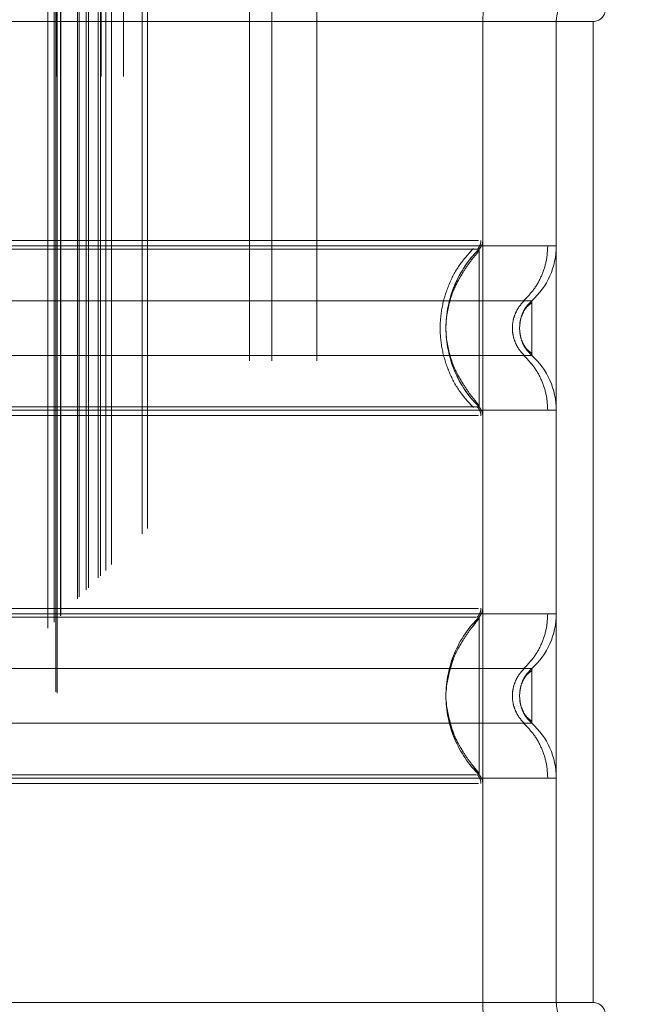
# Model space of a CAD drawing. Header units: inches. Extents: x 0.2 to 10.8, y 0.2 to 8.2.
# Tile 73 of 145: x 3.2015 to 3.2562, y 4.6793 to 4.7671. Entities that reach past the tile are written whole.
import ezdxf

# ---------------------------------------------------------------- set-up
doc = ezdxf.new("R2010")
doc.units = ezdxf.units.IN
doc.header["$MEASUREMENT"] = 0
doc.linetypes.add('HIDDEN', pattern=[0.07500000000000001, 0.05, -0.025])
doc.layers.add('DIMENSIONS', color=140, linetype='Continuous')
doc.styles.add('SLDTEXTSTYLE0', font='TXT', dxfattribs={"width": 0.7})
doc.dimstyles.new('SLDDIMSTYLE0', dxfattribs={"dimtxt": 0.0849609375, "dimasz": 0.13, "dimexe": 0, "dimexo": 0.0625, "dimgap": 0.021240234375, "dimtad": 0, "dimtih": 1, "dimtoh": 1, "dimlfac": 18, "dimrnd": 1e-09, "dimzin": 12, "dimdsep": 46, "dimtxsty": 'SLDTEXTSTYLE0', "dimsah": 1, "dimcen": 0.09, "dimadec": 0, "dimazin": 3, "dimtfac": 1, "dimtofl": 0, "dimtmove": 0, "dimatfit": 3, "dimfxl": 0, "dimfrac": 2, "dimtolj": 1, "dimtzin": 12, "dimarcsym": 0})

# ---------------------------------------------------------------- blocks, each defined once
blk = doc.blocks.new('_D')
at = {"layer": 'DIMENSIONS'}
for p, q in [((3.301364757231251, 4.890449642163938), (2.691006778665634, 4.890449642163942)), ((2.816006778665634, 4.890449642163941), (2.81600677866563, 4.251667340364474)), ((2.65443270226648, 4.097616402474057), (2.625902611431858, 4.097616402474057)), ((2.625902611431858, 4.097616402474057), (2.625902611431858, 3.962585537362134)), ((2.977580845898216, 4.097616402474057), (3.006110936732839, 4.097616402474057)), ((3.006110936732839, 4.097616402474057), (3.006110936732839, 3.962585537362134)), ((2.625902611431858, 3.962585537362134), (2.65443270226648, 3.962585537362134)), ((3.006110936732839, 3.962585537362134), (2.977580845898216, 3.962585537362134)), ((2.816006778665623, 3.230264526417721), (2.816006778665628, 3.943565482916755)), ((3.301401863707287, 3.230264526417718), (2.691006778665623, 3.230264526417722))]:
    blk.add_line(p, q, dxfattribs=at)
for points in [[(2.816006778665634, 4.890449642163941), (2.796006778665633, 4.760449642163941), (2.836006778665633, 4.760449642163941)], [(2.816006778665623, 3.230264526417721), (2.836006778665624, 3.360264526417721), (2.796006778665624, 3.360264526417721)]]:
    blk.add_solid(points, dxfattribs=at)
at = {"layer": 'DIMENSIONS', "char_height": 0.08333333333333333, "attachment_point": 1, "style": 'SLDTEXTSTYLE0'}
for s, insert in [('29.88', (2.65443269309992, 4.224058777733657)), ('759.0', (2.65443270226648, 4.070007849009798))]:
    blk.add_mtext(s, dxfattribs=dict(at, insert=insert))

msp = doc.modelspace()

# ---------------------------------------------------------------- linework, layer by layer
at = {"color": 7, "linetype": 'HIDDEN', "lineweight": 18}
for p, q in [((3.203997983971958, 3.112832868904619), (3.203997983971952, 5.007881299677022)), ((3.204553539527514, 3.113388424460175), (3.204553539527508, 5.007325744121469)), ((3.204831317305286, 5.007047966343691), (3.204831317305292, 3.113666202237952)), ((3.204831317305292, 3.113666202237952), (3.204831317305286, 5.007047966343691)), ((3.205109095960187, 3.113943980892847), (3.20510909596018, 5.006770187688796)), ((3.205140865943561, 3.113964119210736), (3.205140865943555, 5.006741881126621)), ((3.206636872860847, 3.115471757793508), (3.206636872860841, 5.005242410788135)), ((3.206636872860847, 3.115471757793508), (3.206636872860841, 5.005242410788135)), ((3.206797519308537, 3.115632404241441), (3.206797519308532, 5.005081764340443)), ((3.207416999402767, 3.11625188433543), (3.207416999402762, 5.004462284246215)), ((3.207609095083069, 3.11644398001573), (3.207609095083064, 5.004270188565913)), ((3.208690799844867, 3.117512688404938), (3.208690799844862, 5.003200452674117)), ((3.209162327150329, 3.117997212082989), (3.209162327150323, 5.002716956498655)), ((3.209677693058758, 3.118512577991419), (3.209677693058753, 5.002201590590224)), ((3.212404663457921, 3.121239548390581), (3.212404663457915, 4.999474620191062)), ((3.212890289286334, 3.121727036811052), (3.212890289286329, 4.999000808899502)), ((3.221980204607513, 3.136695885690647), (3.221980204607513, 4.983973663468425)), ((3.221980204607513, 3.136695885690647), (3.221980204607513, 4.983973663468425)), ((3.223980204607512, 3.136695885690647), (3.223980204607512, 4.983973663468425)), ((3.227980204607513, 3.136695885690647), (3.227980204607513, 4.983973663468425)), ((3.204735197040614, 3.162051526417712), (3.204735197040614, 4.958662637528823)), ((3.208735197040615, 3.162051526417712), (3.208735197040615, 4.958662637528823)), ((3.210735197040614, 3.162051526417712), (3.210735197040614, 4.958662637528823)), ((3.210735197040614, 3.162051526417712), (3.210735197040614, 4.958662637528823)), ((3.242768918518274, 4.766946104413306), (3.188088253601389, 4.766946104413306)), ((3.242768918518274, 4.766946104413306), (3.242768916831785, 4.747415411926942)), ((3.252611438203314, 4.766946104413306), (3.242768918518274, 4.766946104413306)), ((3.242768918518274, 4.766946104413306), (3.242768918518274, 4.67945704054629)), ((3.249330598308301, 4.766946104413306), (3.249330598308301, 4.67945704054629)), ((3.249330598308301, 4.766946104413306), (3.249330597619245, 4.746941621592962)), ((3.252611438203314, 4.766946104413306), (3.252611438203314, 4.67945704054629)), ((3.252611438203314, 4.766946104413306), (3.252611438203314, 4.67945704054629)), ((3.242441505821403, 4.746353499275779), (3.242441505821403, 4.746635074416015)), ((3.246108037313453, 4.740141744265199), (3.246049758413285, 4.739605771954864)), ((3.246049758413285, 4.739605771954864), (3.246108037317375, 4.739069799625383)), ((3.242441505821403, 4.732576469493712), (3.242441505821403, 4.732858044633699)), ((3.242441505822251, 4.713826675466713), (3.24187969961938, 4.712993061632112)), ((3.242441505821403, 4.713545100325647), (3.242441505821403, 4.713826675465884)), ((3.246108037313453, 4.707333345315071), (3.246049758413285, 4.706797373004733)), ((3.2461098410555, 4.707342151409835), (3.246050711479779, 4.706797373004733)), ((3.246049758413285, 4.706797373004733), (3.246108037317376, 4.706261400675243)), ((3.246050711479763, 4.706797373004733), (3.24610984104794, 4.706252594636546)), ((3.241879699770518, 4.700601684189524), (3.242441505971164, 4.699768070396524)), ((3.242441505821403, 4.699768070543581), (3.242441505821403, 4.700049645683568)), ((3.249330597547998, 4.699461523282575), (3.249330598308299, 4.67945704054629)), ((3.242768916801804, 4.698987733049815), (3.242768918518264, 4.67945704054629)), ((3.242768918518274, 4.67945704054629), (3.188088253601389, 4.67945704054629)), ((3.252611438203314, 4.67945704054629), (3.242768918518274, 4.67945704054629))]:
    msp.add_line(p, q, dxfattribs=at)
at = {"color": 7, "linetype": 'HIDDEN', "lineweight": 18, "flags": 128}
msp.add_lwpolyline([(3.204695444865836, 5.007173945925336), (3.20469614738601, 4.040208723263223), (3.204695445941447, 3.113542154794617)], dxfattribs=at)
at = {"color": 7, "linetype": 'HIDDEN', "lineweight": 18}
for centre, radius, start, end in [((3.252611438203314, 4.766946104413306), 0.009842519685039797, 90, 180), ((3.252611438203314, 4.766946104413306), 0.003280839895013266, 90, 180), ((3.252611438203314, 4.768039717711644), 0.001093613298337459, 270.0000000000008, 0), ((3.241675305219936, 4.747415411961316), 0.001093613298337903, 314.4762724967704, 359.9999999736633), ((3.242768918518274, 4.746941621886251), 0.006561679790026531, 311.7633977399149, 0), ((3.242768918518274, 4.732269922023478), 0.006561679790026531, 0, 48.23660226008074), ((3.241675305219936, 4.731796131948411), 0.001093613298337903, 2.750087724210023e-08, 45.52372749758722), ((3.241675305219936, 4.714607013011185), 0.001093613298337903, 314.4762724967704, 359.9999999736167), ((3.242768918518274, 4.714133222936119), 0.006561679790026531, 311.7633977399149, 0), ((3.242768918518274, 4.699461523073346), 0.006561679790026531, 0, 48.2366022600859), ((3.241675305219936, 4.698987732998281), 0.001093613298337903, 2.745434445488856e-08, 45.52372749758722), ((3.252611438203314, 4.67945704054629), 0.009842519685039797, 180, 270.0000000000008), ((3.252611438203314, 4.67945704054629), 0.003280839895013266, 180, 270.0000000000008), ((3.252611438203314, 4.678363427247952), 0.001093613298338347, 0, 90)]:
    msp.add_arc(centre, radius, start, end, dxfattribs=at)
for points, knots in [([(3.208475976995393, 3.117316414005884), (3.208474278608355, 3.121603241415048), (3.208470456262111, 3.131251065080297), (3.208472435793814, 3.146349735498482), (3.208473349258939, 3.162440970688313), (3.208472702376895, 3.185660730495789), (3.208472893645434, 3.21593565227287), (3.208472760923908, 3.285603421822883), (3.208472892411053, 3.422551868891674), (3.208472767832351, 3.689441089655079), (3.208473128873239, 4.096653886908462), (3.208471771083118, 4.516592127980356), (3.208474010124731, 4.802730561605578), (3.208472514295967, 4.912450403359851), (3.20847362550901, 4.938493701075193), (3.208472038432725, 4.960886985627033), (3.208471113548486, 4.978952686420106), (3.208477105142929, 4.991627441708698), (3.208482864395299, 4.999523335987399), (3.208489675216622, 5.003169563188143), (3.208490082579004, 5.00338764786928)], [0, 0, 0, 0, 0.006818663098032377, 0.01534590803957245, 0.0240160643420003, 0.03241351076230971, 0.05227944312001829, 0.07217159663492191, 0.1432276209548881, 0.2701107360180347, 0.4966877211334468, 0.7909435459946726, 0.9380678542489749, 0.9518217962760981, 0.9654648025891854, 0.9794925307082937, 0.987440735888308, 0.994200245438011, 0.9996531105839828, 0.9999999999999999, 0.9999999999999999, 0.9999999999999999, 0.9999999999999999]), ([(3.242386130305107, 4.747415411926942), (3.24232372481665, 4.747415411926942), (3.242102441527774, 4.747415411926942), (3.240417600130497, 4.747415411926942), (3.237428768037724, 4.747415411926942), (3.233305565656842, 4.747415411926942), (3.228306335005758, 4.747415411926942), (3.222596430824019, 4.747415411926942), (3.216402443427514, 4.747415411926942), (3.209960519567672, 4.747415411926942), (3.203518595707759, 4.747415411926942), (3.197324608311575, 4.747415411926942), (3.191614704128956, 4.747415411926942), (3.186615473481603, 4.747415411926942), (3.182492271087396, 4.747415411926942), (3.17950343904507, 4.747415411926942), (3.177818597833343, 4.747415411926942), (3.177597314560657, 4.747415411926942), (3.177534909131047, 4.747415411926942)], [0, 0, 0, 0, 0.02656569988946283, 0.09419917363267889, 0.1618326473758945, 0.2294661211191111, 0.2970995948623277, 0.3647330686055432, 0.4323665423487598, 0.5000000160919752, 0.5676334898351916, 0.6352669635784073, 0.7029004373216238, 0.7705339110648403, 0.8381673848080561, 0.9058008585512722, 0.9734343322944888, 1, 1, 1, 1]), ([(3.242280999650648, 4.746631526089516), (3.2423300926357, 4.746684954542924), (3.242429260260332, 4.746792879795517), (3.242530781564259, 4.746990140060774), (3.242599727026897, 4.747201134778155), (3.242606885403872, 4.747347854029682), (3.242610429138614, 4.747420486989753)], [0, 0, 0, 0, 0.247526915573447, 0.5000033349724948, 0.7524780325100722, 1, 1, 1, 1]), ([(3.249330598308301, 4.746941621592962), (3.249184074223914, 4.746941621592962), (3.248891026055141, 4.746941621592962), (3.246549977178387, 4.746941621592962), (3.242911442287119, 4.746941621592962), (3.237977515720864, 4.746941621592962), (3.231974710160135, 4.746941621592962), (3.225123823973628, 4.746941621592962), (3.217690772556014, 4.746941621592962), (3.209960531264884, 4.746941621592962), (3.202230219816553, 4.746941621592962), (3.194797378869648, 4.746941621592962), (3.187945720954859, 4.746941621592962), (3.181945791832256, 4.746941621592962), (3.177001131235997, 4.746941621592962), (3.173402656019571, 4.746941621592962), (3.171332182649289, 4.746941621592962), (3.171062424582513, 4.746941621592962), (3.170973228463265, 4.746941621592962)], [0, 0, 0, 0, 0.06454114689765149, 0.1290822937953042, 0.1936234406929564, 0.2581645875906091, 0.3227057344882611, 0.3872468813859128, 0.4517880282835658, 0.5163291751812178, 0.5808703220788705, 0.6454114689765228, 0.7099526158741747, 0.7744937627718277, 0.8390349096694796, 0.9035760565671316, 0.9681172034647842, 1, 1, 1, 1]), ([(3.242441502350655, 4.746635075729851), (3.242446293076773, 4.746635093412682), (3.241593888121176, 4.74663511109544), (3.238343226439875, 4.746635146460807), (3.235934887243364, 4.746635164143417), (3.229920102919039, 4.746635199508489), (3.226317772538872, 4.746635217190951), (3.218462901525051, 4.746635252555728), (3.214211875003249, 4.746635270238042), (3.205709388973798, 4.746635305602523), (3.201457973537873, 4.746635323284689), (3.193603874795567, 4.746635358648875), (3.190000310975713, 4.746635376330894), (3.183986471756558, 4.746635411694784), (3.181577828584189, 4.746635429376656), (3.178327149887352, 4.74663546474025), (3.177472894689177, 4.746635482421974), (3.177479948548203, 4.746635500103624)], [0, 0, 0, 0, 0.125, 0.125, 0.25, 0.25, 0.375, 0.375, 0.5, 0.5, 0.625, 0.625, 0.75, 0.75, 0.875, 0.875, 1, 1, 1, 1]), ([(3.241941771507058, 4.732510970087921), (3.241499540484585, 4.732996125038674), (3.240615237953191, 4.733966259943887), (3.239696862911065, 4.73573233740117), (3.239110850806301, 4.737626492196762), (3.238909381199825, 4.73960577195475), (3.239110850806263, 4.741585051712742), (3.239696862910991, 4.74347920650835), (3.240615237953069, 4.74524528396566), (3.241499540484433, 4.746215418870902), (3.24194177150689, 4.746700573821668)], [0, 0, 0, 0, 0.1250856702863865, 0.2501262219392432, 0.375155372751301, 0.4999999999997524, 0.624844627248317, 0.7498737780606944, 0.8749143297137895, 1, 1, 1, 1]), ([(3.242441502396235, 4.732576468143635), (3.240564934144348, 4.734397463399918), (3.238418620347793, 4.739605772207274), (3.240564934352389, 4.744814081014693), (3.242441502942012, 4.74663507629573)], [0.02713175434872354, 0.02713175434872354, 0.02713175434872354, 0.02713175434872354, 0.499999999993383, 0.9728682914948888, 0.9728682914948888, 0.9728682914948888, 0.9728682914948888]), ([(3.246397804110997, 4.742025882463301), (3.246716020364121, 4.742350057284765), (3.247359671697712, 4.743005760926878), (3.248041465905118, 4.744226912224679), (3.248487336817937, 4.74555691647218), (3.248542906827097, 4.746483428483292), (3.24857038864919, 4.74694162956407)], [0, 0, 0, 0, 0.2471297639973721, 0.4998657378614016, 0.7526615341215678, 1, 1, 1, 1]), ([(3.24244150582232, 4.746498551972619), (3.242174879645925, 4.746181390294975), (3.241676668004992, 4.745588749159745), (3.240868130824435, 4.744375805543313), (3.239949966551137, 4.742749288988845), (3.23969223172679, 4.741393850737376), (3.239539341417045, 4.740589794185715)], [0, 0, 0, 0, 0.1830305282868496, 0.342006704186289, 0.6096732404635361, 1, 1, 1, 1]), ([(3.242441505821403, 4.732858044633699), (3.242441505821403, 4.732919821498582), (3.242441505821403, 4.733111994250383), (3.242441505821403, 4.734541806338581), (3.242441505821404, 4.736836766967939), (3.242441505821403, 4.739605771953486), (3.242441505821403, 4.742374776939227), (3.242441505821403, 4.744669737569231), (3.242441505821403, 4.746099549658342), (3.242441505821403, 4.746291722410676), (3.242441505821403, 4.746353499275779)], [0, 0, 0, 0, 0.06819172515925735, 0.2121278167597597, 0.3560639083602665, 0.4999999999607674, 0.6439360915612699, 0.7878721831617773, 0.9318082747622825, 1, 1, 1, 1]), ([(3.247139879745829, 4.742046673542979), (3.247146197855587, 4.742046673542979), (3.244960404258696, 4.742046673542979), (3.236509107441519, 4.742046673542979), (3.224734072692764, 4.742046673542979), (3.209960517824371, 4.742046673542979), (3.195186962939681, 4.742046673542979), (3.183411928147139, 4.742046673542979), (3.174960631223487, 4.742046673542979), (3.172774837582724, 4.742046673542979), (3.172781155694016, 4.742046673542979)], [4.712414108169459, 4.712414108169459, 4.712414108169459, 4.712414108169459, 5.15721612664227, 5.4883921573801, 5.8858033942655, 6.2832146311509, 6.68062586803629, 7.07803710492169, 7.40921313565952, 7.854015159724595, 7.854015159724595, 7.854015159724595, 7.854015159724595]), ([(3.246507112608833, 4.737142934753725), (3.246345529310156, 4.737306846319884), (3.246022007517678, 4.737635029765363), (3.245682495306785, 4.738247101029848), (3.245463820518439, 4.738909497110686), (3.245387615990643, 4.739605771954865), (3.245463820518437, 4.740302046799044), (3.245682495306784, 4.740964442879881), (3.246022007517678, 4.741576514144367), (3.246345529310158, 4.741904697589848), (3.246507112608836, 4.742068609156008)], [0, 0, 0, 0, 0.1248322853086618, 0.2499389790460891, 0.375105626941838, 0.4999999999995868, 0.6248943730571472, 0.7500610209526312, 0.8751677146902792, 1, 1, 1, 1]), ([(3.247139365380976, 4.741856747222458), (3.246997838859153, 4.741753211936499), (3.246717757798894, 4.741548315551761), (3.246400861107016, 4.741085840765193), (3.246167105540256, 4.740548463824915), (3.24610124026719, 4.740147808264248), (3.246068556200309, 4.739948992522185)], [0, 0, 0, 0, 0.2572717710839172, 0.5091409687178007, 0.7564229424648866, 1, 1, 1, 1]), ([(3.247139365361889, 4.742047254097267), (3.246980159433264, 4.741883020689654), (3.246661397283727, 4.741554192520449), (3.246377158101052, 4.741086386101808), (3.246287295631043, 4.740791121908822), (3.246264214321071, 4.740715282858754)], [0, 0, 0, 0, 0.4257879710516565, 0.8525127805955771, 1, 1, 1, 1]), ([(3.247139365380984, 4.73716428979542), (3.247139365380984, 4.737164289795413), (3.247139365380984, 4.737227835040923), (3.247139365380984, 4.737472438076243), (3.247139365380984, 4.737653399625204), (3.247139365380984, 4.738105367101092), (3.247139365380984, 4.738376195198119), (3.247139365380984, 4.738966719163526), (3.247139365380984, 4.739286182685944), (3.247139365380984, 4.739925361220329), (3.247139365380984, 4.740244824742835), (3.247139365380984, 4.74083534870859), (3.247139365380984, 4.741106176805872), (3.247139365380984, 4.7415581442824), (3.247139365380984, 4.741739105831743), (3.247139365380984, 4.7419837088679), (3.247139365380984, 4.742047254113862), (3.247139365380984, 4.742047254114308)], [0, 0, 0, 0, 0.125, 0.125, 0.25, 0.25, 0.375, 0.375, 0.5, 0.5, 0.625, 0.625, 0.75, 0.75, 0.875, 0.875, 1, 1, 1, 1]), ([(3.239539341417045, 4.738621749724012), (3.239692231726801, 4.737817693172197), (3.239949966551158, 4.736462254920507), (3.240868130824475, 4.73483573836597), (3.241676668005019, 4.733622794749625), (3.242174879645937, 4.733030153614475), (3.24244150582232, 4.732712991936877)], [0, 0, 0, 0, 0.3903267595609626, 0.6579932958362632, 0.8169694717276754, 0.9999999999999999, 0.9999999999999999, 0.9999999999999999, 0.9999999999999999]), ([(3.24606855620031, 4.739262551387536), (3.24610124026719, 4.739063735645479), (3.246167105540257, 4.738663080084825), (3.246400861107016, 4.738125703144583), (3.246717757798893, 4.737663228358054), (3.246997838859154, 4.737458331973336), (3.247139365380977, 4.737354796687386)], [0, 0, 0, 0, 0.2435770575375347, 0.4908590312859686, 0.7427282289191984, 1, 1, 1, 1]), ([(3.246264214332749, 4.738496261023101), (3.246287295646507, 4.738420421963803), (3.24637715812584, 4.738125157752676), (3.246661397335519, 4.737657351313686), (3.246980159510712, 4.737328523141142), (3.24713936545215, 4.737164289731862)], [0, 0, 0, 0, 0.1474872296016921, 0.5742120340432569, 1, 1, 1, 1]), ([(3.172781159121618, 4.737164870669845), (3.172774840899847, 4.737164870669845), (3.174960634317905, 4.737164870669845), (3.183411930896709, 4.737164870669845), (3.195186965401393, 4.737164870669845), (3.209960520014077, 4.737164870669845), (3.224734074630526, 4.737164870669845), (3.236509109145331, 4.737164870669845), (3.244960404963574, 4.737164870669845), (3.247146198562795, 4.737164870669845), (3.247139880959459, 4.737164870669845)], [4.71236405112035, 4.71236405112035, 4.71236405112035, 4.71236405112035, 5.15716607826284, 5.488342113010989, 5.885753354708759, 6.28316459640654, 6.68057583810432, 7.077987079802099, 7.40916311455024, 7.85396503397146, 7.85396503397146, 7.85396503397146, 7.85396503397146]), ([(3.24857039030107, 4.732269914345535), (3.248542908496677, 4.732728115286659), (3.248487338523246, 4.733654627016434), (3.248041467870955, 4.734984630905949), (3.247359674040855, 4.736205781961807), (3.246716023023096, 4.736861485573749), (3.246397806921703, 4.737185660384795)], [0, 0, 0, 0, 0.2473384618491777, 0.5001342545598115, 0.7528702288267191, 1, 1, 1, 1]), ([(3.177479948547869, 4.732576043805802), (3.177472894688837, 4.732576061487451), (3.178327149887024, 4.732576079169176), (3.181577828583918, 4.732576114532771), (3.183986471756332, 4.732576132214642), (3.190000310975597, 4.732576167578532), (3.193603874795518, 4.732576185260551), (3.201457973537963, 4.732576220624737), (3.205709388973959, 4.732576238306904), (3.214211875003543, 4.732576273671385), (3.218462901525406, 4.732576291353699), (3.226317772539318, 4.732576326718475), (3.229920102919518, 4.732576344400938), (3.235934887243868, 4.732576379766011), (3.238343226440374, 4.73257639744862), (3.241593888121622, 4.732576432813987), (3.242446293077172, 4.732576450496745), (3.242441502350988, 4.732576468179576)], [0, 0, 0, 0, 0.125, 0.125, 0.25, 0.25, 0.375, 0.375, 0.5, 0.5, 0.625, 0.625, 0.75, 0.75, 0.875, 0.875, 1, 1, 1, 1]), ([(3.242610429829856, 4.731791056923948), (3.242606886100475, 4.731863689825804), (3.242599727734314, 4.732010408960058), (3.242530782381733, 4.732221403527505), (3.242429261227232, 4.732418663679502), (3.242330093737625, 4.732526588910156), (3.242281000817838, 4.732580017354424)], [0, 0, 0, 0, 0.2475219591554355, 0.4999966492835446, 0.7524730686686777, 1, 1, 1, 1]), ([(3.17097322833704, 4.732269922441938), (3.171062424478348, 4.732269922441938), (3.171332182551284, 4.732269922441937), (3.173402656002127, 4.732269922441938), (3.177001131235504, 4.732269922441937), (3.181945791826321, 4.732269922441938), (3.187945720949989, 4.732269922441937), (3.194797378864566, 4.732269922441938), (3.202230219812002, 4.732269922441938), (3.209960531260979, 4.732269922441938), (3.217690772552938, 4.732269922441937), (3.225123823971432, 4.732269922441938), (3.231974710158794, 4.732269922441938), (3.237977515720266, 4.732269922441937), (3.242911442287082, 4.732269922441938), (3.246549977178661, 4.732269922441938), (3.248891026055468, 4.732269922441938), (3.249184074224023, 4.732269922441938), (3.249330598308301, 4.732269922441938)], [0, 0, 0, 0, 0.03188280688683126, 0.0964239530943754, 0.16096509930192, 0.2255062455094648, 0.2900473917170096, 0.3545885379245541, 0.4191296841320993, 0.4836708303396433, 0.5482119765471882, 0.6127531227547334, 0.6772942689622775, 0.7418354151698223, 0.806376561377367, 0.8709177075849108, 0.935458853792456, 1, 1, 1, 1]), ([(3.177534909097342, 4.731796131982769), (3.177597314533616, 4.731796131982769), (3.177818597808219, 4.731796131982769), (3.179503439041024, 4.731796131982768), (3.182492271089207, 4.731796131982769), (3.186615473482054, 4.731796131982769), (3.191614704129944, 4.731796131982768), (3.197324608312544, 4.731796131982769), (3.20351859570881, 4.731796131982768), (3.209960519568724, 4.731796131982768), (3.216402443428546, 4.731796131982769), (3.222596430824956, 4.731796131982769), (3.228306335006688, 4.731796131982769), (3.233305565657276, 4.731796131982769), (3.237428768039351, 4.731796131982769), (3.240417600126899, 4.731796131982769), (3.24210244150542, 4.731796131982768), (3.24232372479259, 4.731796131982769), (3.24238613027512, 4.731796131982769)], [0, 0, 0, 0, 0.02656567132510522, 0.09419914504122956, 0.1618326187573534, 0.2294660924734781, 0.2970995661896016, 0.3647330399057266, 0.4323665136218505, 0.4999999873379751, 0.5676334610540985, 0.6352669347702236, 0.702900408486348, 0.7705338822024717, 0.8381673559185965, 0.9058008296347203, 0.9734343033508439, 1, 1, 1, 1]), ([(3.249330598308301, 4.714133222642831), (3.249184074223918, 4.714133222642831), (3.248891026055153, 4.714133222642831), (3.24654997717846, 4.714133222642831), (3.242911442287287, 4.714133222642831), (3.237977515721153, 4.714133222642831), (3.231974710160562, 4.714133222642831), (3.2251238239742, 4.714133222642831), (3.217690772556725, 4.714133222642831), (3.209960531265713, 4.714133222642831), (3.202230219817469, 4.714133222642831), (3.194797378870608, 4.714133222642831), (3.187945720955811, 4.714133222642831), (3.181945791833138, 4.714133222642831), (3.177001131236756, 4.714133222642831), (3.173402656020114, 4.714133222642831), (3.171332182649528, 4.714133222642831), (3.17106242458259, 4.714133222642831), (3.170973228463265, 4.714133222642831)], [0, 0, 0, 0, 0.06454114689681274, 0.1290822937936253, 0.1936234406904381, 0.2581645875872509, 0.3227057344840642, 0.3872468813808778, 0.4517880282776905, 0.5163291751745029, 0.5808703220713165, 0.6454114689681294, 0.7099526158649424, 0.7744937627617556, 0.8390349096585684, 0.903576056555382, 0.9681172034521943, 1, 1, 1, 1]), ([(3.242386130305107, 4.71460701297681), (3.242323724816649, 4.714607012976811), (3.242102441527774, 4.714607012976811), (3.240417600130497, 4.714607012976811), (3.237428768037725, 4.71460701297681), (3.233305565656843, 4.71460701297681), (3.228306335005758, 4.71460701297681), (3.222596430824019, 4.71460701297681), (3.216402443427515, 4.71460701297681), (3.209960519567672, 4.71460701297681), (3.203518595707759, 4.714607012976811), (3.197324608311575, 4.71460701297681), (3.191614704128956, 4.714607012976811), (3.186615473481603, 4.71460701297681), (3.182492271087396, 4.71460701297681), (3.17950343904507, 4.71460701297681), (3.177818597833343, 4.714607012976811), (3.177597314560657, 4.71460701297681), (3.177534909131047, 4.71460701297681)], [0, 0, 0, 0, 0.02656569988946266, 0.0941991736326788, 0.1618326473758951, 0.2294661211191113, 0.2970995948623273, 0.3647330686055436, 0.4323665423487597, 0.5000000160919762, 0.5676334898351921, 0.6352669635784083, 0.7029004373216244, 0.7705339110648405, 0.8381673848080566, 0.9058008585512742, 0.9734343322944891, 1, 1, 1, 1]), ([(3.24228148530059, 4.713823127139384), (3.242330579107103, 4.713876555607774), (3.242429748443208, 4.71398448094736), (3.242531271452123, 4.71418174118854), (3.242600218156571, 4.714392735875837), (3.242607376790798, 4.714539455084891), (3.242610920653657, 4.714612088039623)], [0, 0, 0, 0, 0.2475266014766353, 0.5000029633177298, 0.7524777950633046, 1, 1, 1, 1]), ([(3.246397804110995, 4.709217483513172), (3.246716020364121, 4.709541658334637), (3.247359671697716, 4.710197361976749), (3.248041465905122, 4.711418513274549), (3.248487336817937, 4.71274851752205), (3.248542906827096, 4.713675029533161), (3.248570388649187, 4.714133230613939)], [0, 0, 0, 0, 0.2471297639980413, 0.499865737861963, 0.7526615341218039, 1, 1, 1, 1]), ([(3.242228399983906, 4.713826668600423), (3.242207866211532, 4.713826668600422), (3.242097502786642, 4.713826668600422), (3.241180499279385, 4.713826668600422), (3.239231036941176, 4.713826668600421), (3.235986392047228, 4.713826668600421), (3.231345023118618, 4.713826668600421), (3.225256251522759, 4.71382666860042), (3.217958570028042, 4.713826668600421), (3.209960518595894, 4.71382666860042), (3.201962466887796, 4.71382666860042), (3.194664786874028, 4.71382666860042), (3.188576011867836, 4.713826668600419), (3.183934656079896, 4.713826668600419), (3.180689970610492, 4.713826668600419), (3.178740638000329, 4.713826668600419), (3.177823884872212, 4.713826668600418), (3.177713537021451, 4.713826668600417), (3.177693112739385, 4.713826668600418)], [0, 0, 0, 0, 0.01170879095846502, 0.06293155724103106, 0.1206490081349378, 0.185179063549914, 0.2564308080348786, 0.3337141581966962, 0.4156154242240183, 0.5000373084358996, 0.5844591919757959, 0.6663604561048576, 0.7436438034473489, 0.8148955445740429, 0.8794255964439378, 0.9371430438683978, 0.9883658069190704, 0.9999999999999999, 0.9999999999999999, 0.9999999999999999, 0.9999999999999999]), ([(3.24244150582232, 4.713690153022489), (3.242174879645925, 4.713372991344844), (3.241676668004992, 4.712780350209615), (3.240868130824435, 4.711567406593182), (3.239949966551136, 4.709940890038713), (3.23969223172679, 4.708585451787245), (3.239539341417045, 4.707781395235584)], [0, 0, 0, 0, 0.1830305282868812, 0.3420067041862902, 0.6096732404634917, 0.9999999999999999, 0.9999999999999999, 0.9999999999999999, 0.9999999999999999]), ([(3.242441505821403, 4.700049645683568), (3.242441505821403, 4.70011142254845), (3.242441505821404, 4.700303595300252), (3.242441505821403, 4.70173340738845), (3.242441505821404, 4.704028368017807), (3.242441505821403, 4.706797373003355), (3.242441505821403, 4.709566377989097), (3.242441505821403, 4.7118613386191), (3.242441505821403, 4.71329115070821), (3.242441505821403, 4.713483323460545), (3.242441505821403, 4.713545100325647)], [0, 0, 0, 0, 0.06819172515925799, 0.2121278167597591, 0.3560639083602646, 0.4999999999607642, 0.6439360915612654, 0.7878721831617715, 0.9318082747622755, 1, 1, 1, 1]), ([(3.240189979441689, 4.710219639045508), (3.239840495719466, 4.709078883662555), (3.239141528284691, 4.706797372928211), (3.239840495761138, 4.704515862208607), (3.240189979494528, 4.703375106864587)], [0, 0, 0, 0, 0.5000000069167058, 1, 1, 1, 1]), ([(3.247139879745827, 4.709238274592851), (3.247146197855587, 4.709238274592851), (3.244960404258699, 4.709238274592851), (3.236509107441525, 4.709238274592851), (3.224734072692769, 4.709238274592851), (3.209960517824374, 4.709238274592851), (3.195186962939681, 4.709238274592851), (3.183411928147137, 4.709238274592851), (3.174960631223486, 4.709238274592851), (3.172774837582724, 4.709238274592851), (3.172781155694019, 4.709238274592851)], [4.712414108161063, 4.712414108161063, 4.712414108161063, 4.712414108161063, 5.15721612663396, 5.48839215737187, 5.88580339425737, 6.28321463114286, 6.68062586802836, 7.07803710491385, 7.40921313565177, 7.854015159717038, 7.854015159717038, 7.854015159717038, 7.854015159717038]), ([(3.246507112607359, 4.704334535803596), (3.24634552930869, 4.704498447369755), (3.246022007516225, 4.704826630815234), (3.245682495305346, 4.705438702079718), (3.24546382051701, 4.706101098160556), (3.245387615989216, 4.706797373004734), (3.245463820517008, 4.707493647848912), (3.245682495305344, 4.708156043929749), (3.246022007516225, 4.708768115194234), (3.246345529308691, 4.709096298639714), (3.246507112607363, 4.709260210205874)], [0, 0, 0, 0, 0.1248322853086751, 0.2499389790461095, 0.3751056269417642, 0.4999999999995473, 0.6248943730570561, 0.7500610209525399, 0.875167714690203, 1, 1, 1, 1]), ([(3.247139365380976, 4.709048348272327), (3.246997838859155, 4.708944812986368), (3.246717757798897, 4.708739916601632), (3.246400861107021, 4.70827744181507), (3.246167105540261, 4.707740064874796), (3.246101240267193, 4.707339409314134), (3.246068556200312, 4.707140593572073)], [0, 0, 0, 0, 0.2572717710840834, 0.5091409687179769, 0.756422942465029, 0.9999999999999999, 0.9999999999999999, 0.9999999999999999, 0.9999999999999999]), ([(3.247139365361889, 4.709238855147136), (3.246980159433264, 4.709074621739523), (3.246661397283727, 4.708745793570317), (3.246377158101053, 4.708277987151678), (3.246287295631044, 4.707982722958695), (3.246264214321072, 4.707906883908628)], [0, 0, 0, 0, 0.4257879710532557, 0.852512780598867, 1, 1, 1, 1]), ([(3.247139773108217, 4.709238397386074), (3.24697599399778, 4.709076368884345), (3.246683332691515, 4.708786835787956), (3.246495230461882, 4.708421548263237), (3.246412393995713, 4.7082606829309)], [0, 0, 0, 0, 0.5596199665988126, 1, 1, 1, 1]), ([(3.247139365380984, 4.704355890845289), (3.247139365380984, 4.704355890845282), (3.247139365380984, 4.704419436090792), (3.247139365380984, 4.704664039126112), (3.247139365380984, 4.704845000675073), (3.247139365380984, 4.705296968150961), (3.247139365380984, 4.705567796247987), (3.247139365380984, 4.706158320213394), (3.247139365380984, 4.706477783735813), (3.247139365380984, 4.707116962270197), (3.247139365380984, 4.707436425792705), (3.247139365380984, 4.708026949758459), (3.247139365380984, 4.708297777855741), (3.247139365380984, 4.708749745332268), (3.247139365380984, 4.708930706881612), (3.247139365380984, 4.709175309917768), (3.247139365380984, 4.709238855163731), (3.247139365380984, 4.709238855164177)], [0, 0, 0, 0, 0.125, 0.125, 0.25, 0.25, 0.375, 0.375, 0.5, 0.5, 0.625, 0.625, 0.75, 0.75, 0.875, 0.875, 1, 1, 1, 1]), ([(3.246068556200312, 4.706454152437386), (3.246101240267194, 4.706255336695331), (3.246167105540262, 4.705854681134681), (3.246400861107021, 4.705317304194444), (3.246717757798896, 4.704854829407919), (3.246997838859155, 4.704649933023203), (3.247139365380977, 4.704546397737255)], [0, 0, 0, 0, 0.2435770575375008, 0.4908590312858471, 0.7427282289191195, 1, 1, 1, 1]), ([(3.239539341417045, 4.70581335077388), (3.239692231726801, 4.705009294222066), (3.239949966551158, 4.703653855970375), (3.240868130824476, 4.70202733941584), (3.241676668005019, 4.700814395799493), (3.242174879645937, 4.700221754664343), (3.24244150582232, 4.699904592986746)], [0, 0, 0, 0, 0.3903267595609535, 0.6579932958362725, 0.8169694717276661, 1, 1, 1, 1]), ([(3.246264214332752, 4.705687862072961), (3.24628729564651, 4.705612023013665), (3.246377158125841, 4.705316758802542), (3.246661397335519, 4.704848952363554), (3.246980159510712, 4.70452012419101), (3.24713936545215, 4.704355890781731)], [0, 0, 0, 0, 0.1474872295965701, 0.574212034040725, 0.9999999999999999, 0.9999999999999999, 0.9999999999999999, 0.9999999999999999]), ([(3.246412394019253, 4.705334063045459), (3.24649523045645, 4.705173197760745), (3.246683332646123, 4.704807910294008), (3.246975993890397, 4.704518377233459), (3.247139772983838, 4.704356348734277)], [0, 0, 0, 0, 0.4403799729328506, 0.9999999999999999, 0.9999999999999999, 0.9999999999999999, 0.9999999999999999]), ([(3.248570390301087, 4.699461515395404), (3.248542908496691, 4.699919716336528), (3.248487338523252, 4.700846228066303), (3.248041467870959, 4.702176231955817), (3.247359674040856, 4.703397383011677), (3.246716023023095, 4.704053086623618), (3.2463978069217, 4.704377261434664)], [0, 0, 0, 0, 0.2473384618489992, 0.5001342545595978, 0.7528702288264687, 1, 1, 1, 1]), ([(3.172781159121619, 4.704356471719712), (3.17277484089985, 4.704356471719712), (3.174960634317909, 4.704356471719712), (3.18341193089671, 4.704356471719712), (3.195186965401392, 4.704356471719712), (3.20996052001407, 4.704356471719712), (3.224734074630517, 4.704356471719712), (3.236509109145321, 4.704356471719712), (3.244960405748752, 4.704356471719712), (3.247146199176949, 4.704356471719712), (3.247139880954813, 4.704356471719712)], [4.712364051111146, 4.712364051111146, 4.712364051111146, 4.712364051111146, 5.157166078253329, 5.4883421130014, 5.88575335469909, 6.28316459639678, 6.680575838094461, 7.07798707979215, 7.409163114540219, 7.853965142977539, 7.853965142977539, 7.853965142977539, 7.853965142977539]), ([(3.17097322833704, 4.699461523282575), (3.171062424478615, 4.699461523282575), (3.171332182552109, 4.699461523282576), (3.173402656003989, 4.699461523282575), (3.177001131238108, 4.699461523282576), (3.181945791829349, 4.699461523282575), (3.187945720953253, 4.699461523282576), (3.194797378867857, 4.699461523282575), (3.202230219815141, 4.699461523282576), (3.20996053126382, 4.699461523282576), (3.21769077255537, 4.699461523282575), (3.225123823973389, 4.699461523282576), (3.231974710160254, 4.699461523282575), (3.23797751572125, 4.699461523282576), (3.24291144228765, 4.699461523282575), (3.246549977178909, 4.699461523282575), (3.248891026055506, 4.699461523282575), (3.249184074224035, 4.699461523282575), (3.249330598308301, 4.699461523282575)], [0, 0, 0, 0, 0.03188280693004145, 0.09642395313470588, 0.1609650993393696, 0.2255062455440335, 0.2900473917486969, 0.354588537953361, 0.4191296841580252, 0.4836708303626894, 0.5482119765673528, 0.6127531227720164, 0.677294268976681, 0.7418354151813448, 0.8063765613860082, 0.8709177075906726, 0.9354588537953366, 1, 1, 1, 1]), ([(3.177693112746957, 4.699768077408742), (3.177713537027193, 4.699768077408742), (3.177823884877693, 4.699768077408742), (3.17874063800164, 4.699768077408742), (3.180689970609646, 4.699768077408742), (3.183934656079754, 4.699768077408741), (3.188576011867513, 4.699768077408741), (3.194664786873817, 4.69976807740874), (3.20196246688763, 4.69976807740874), (3.20996051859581, 4.69976807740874), (3.217958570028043, 4.69976807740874), (3.225256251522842, 4.69976807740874), (3.231345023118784, 4.69976807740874), (3.235986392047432, 4.699768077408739), (3.239231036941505, 4.69976807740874), (3.241180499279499, 4.699768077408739), (3.242097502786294, 4.699768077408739), (3.242207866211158, 4.699768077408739), (3.242228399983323, 4.699768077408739)], [0, 0, 0, 0, 0.01163419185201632, 0.06285695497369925, 0.1205744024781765, 0.1851044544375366, 0.256356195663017, 0.3336395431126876, 0.4155408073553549, 0.4999626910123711, 0.5843845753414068, 0.6662858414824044, 0.7435691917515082, 0.8148209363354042, 0.8793509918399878, 0.9370684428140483, 0.9882912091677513, 1, 1, 1, 1]), ([(3.242610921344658, 4.698982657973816), (3.24260737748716, 4.699055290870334), (3.242600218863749, 4.699202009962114), (3.242531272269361, 4.699413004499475), (3.242429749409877, 4.699610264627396), (3.2423305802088, 4.699718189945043), (3.242281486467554, 4.699771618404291)], [0, 0, 0, 0, 0.2475221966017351, 0.4999970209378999, 0.7524733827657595, 0.9999999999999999, 0.9999999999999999, 0.9999999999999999, 0.9999999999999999]), ([(3.177534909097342, 4.698987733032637), (3.177597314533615, 4.698987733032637), (3.177818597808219, 4.698987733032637), (3.179503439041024, 4.698987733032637), (3.182492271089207, 4.698987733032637), (3.186615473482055, 4.698987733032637), (3.191614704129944, 4.698987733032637), (3.197324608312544, 4.698987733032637), (3.20351859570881, 4.698987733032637), (3.209960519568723, 4.698987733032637), (3.216402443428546, 4.698987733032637), (3.222596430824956, 4.698987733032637), (3.228306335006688, 4.698987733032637), (3.233305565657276, 4.698987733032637), (3.237428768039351, 4.698987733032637), (3.240417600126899, 4.698987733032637), (3.242102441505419, 4.698987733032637), (3.242323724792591, 4.698987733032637), (3.24238613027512, 4.698987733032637)], [0, 0, 0, 0, 0.02656567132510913, 0.09419914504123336, 0.1618326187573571, 0.2294660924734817, 0.2970995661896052, 0.3647330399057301, 0.4323665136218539, 0.4999999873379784, 0.5676334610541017, 0.6352669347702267, 0.702900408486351, 0.7705338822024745, 0.8381673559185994, 0.905800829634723, 0.9734343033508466, 1, 1, 1, 1])]:
    msp.add_open_spline(points, degree=3, knots=knots, dxfattribs=at)
for points in [[(3.24244150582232, 4.746635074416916), (3.241511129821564, 4.745720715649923), (3.240014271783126, 4.743517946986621), (3.239488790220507, 4.740911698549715), (3.2394910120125, 4.739605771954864)], [(3.2394910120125, 4.739605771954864), (3.239488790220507, 4.738299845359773), (3.240014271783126, 4.735693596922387), (3.241511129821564, 4.733490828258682), (3.24244150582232, 4.732576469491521)], [(3.24244150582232, 4.713826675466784), (3.241511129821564, 4.712912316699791), (3.240014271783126, 4.71070954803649), (3.239488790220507, 4.708103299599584), (3.2394910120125, 4.706797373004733)], [(3.239491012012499, 4.706797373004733), (3.239488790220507, 4.705491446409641), (3.240014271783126, 4.702885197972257), (3.241511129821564, 4.700682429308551), (3.24244150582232, 4.69976807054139)]]:
    msp.add_open_spline(points, degree=3, dxfattribs=at)

# ---------------------------------------------------------------- dimensions: what is measured, and where the dimension line sits
at = {"layer": 'DIMENSIONS'}
dim = msp.add_linear_dim(base=(2.816006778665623, 3.230264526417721), p1=(3.35136475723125, 4.890449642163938), p2=(3.351401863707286, 3.230264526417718), angle=90.0000000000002, dimstyle='SLDDIMSTYLE0', dxfattribs=at)
dim.commit()
dim.dimension.update_dxf_attribs({"geometry": '_D', "text_midpoint": (2.816006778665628, 4.097616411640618), "dimtype": 160})

doc.saveas('drawing.dxf')
